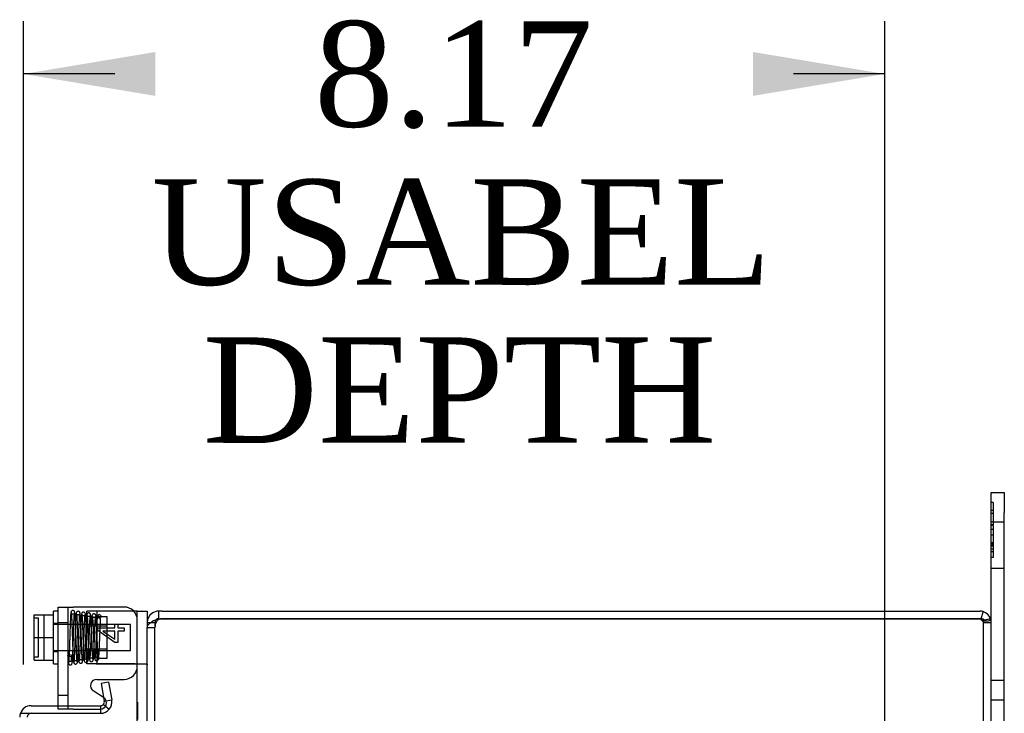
# Model space of a CAD drawing. Header units: inches. Extents: x 1 to 240, y -1 to 159.
# Tile 71 of 77: x 123 to 132, y 94 to 101. Entities that reach past the tile are written whole.
import ezdxf
from ezdxf.enums import TextEntityAlignment as Align
from ezdxf.lldxf.tags import DXFTag

# ---------------------------------------------------------------- set-up
doc = ezdxf.new("R2010")
doc.units = ezdxf.units.IN
doc.header["$MEASUREMENT"] = 0
for name, color, linetype in [('COM42667', 7, 'Continuous'), ('COM42780', 7, 'Continuous'), ('COM48601', 7, 'Continuous'), ('COM70726-3', 7, 'Continuous'), ('Default', 7, 'Continuous'), ('FET07720', 7, 'Continuous'), ('SCC19011', 7, 'Continuous'), ('SPR20265', 7, 'Continuous'), ('WAF25035', 7, 'Continuous')]:
    doc.layers.add(name, color=color, linetype=linetype)
doc.styles.add('SEACAD_Times_New_Roman', font='times.ttf')
tags = doc.linetypes.add('HIDDEN2', pattern=[0.1875, 0.125, -0.0625]).pattern_tags.tags
tags[6:7] = [DXFTag(74, 4), DXFTag(75, 0), DXFTag(340, '0'), DXFTag(46, 0.0), DXFTag(50, 0.0), DXFTag(44, 0.0), DXFTag(45, 0.0)]
tags[4:5] = [DXFTag(74, 4), DXFTag(75, 0), DXFTag(340, '0'), DXFTag(46, 0.0), DXFTag(50, 0.0), DXFTag(44, 0.0), DXFTag(45, 0.0)]
doc.dimstyles.new('HAMMOND_(STH_-_240x160)', dxfattribs={"dimtxt": 1, "dimasz": 1.25, "dimexe": 0.5, "dimexo": 0.5, "dimgap": 0.25, "dimtad": 0, "dimtih": 1, "dimtoh": 1, "dimlfac": 0.125, "dimzin": 0, "dimdsep": 46, "dimtxsty": 'SEACAD_Times_New_Roman', "dimblk1": '_SE_FILLED', "dimblk2": '_SE_FILLED', "dimsah": 1, "dimcen": 0.5, "dimadec": 0, "dimazin": 0, "dimtfac": 0.8, "dimtofl": 0, "dimtmove": 0, "dimatfit": 3, "dimfxl": 1, "dimtolj": 1, "dimtzin": 0, "dimarcsym": 0})

# ---------------------------------------------------------------- blocks, each defined once
blk = doc.blocks.new('SE9')
at = {"layer": 'COM42667', "color": 7, "linetype": 'Continuous'}
for p, q in [((123.2847, 94.2726), (123.2847, 95.2091)), ((123.2847, 95.2091), (123.4277, 95.2091)), ((123.9102, 95.2091), (123.4277, 95.2091)), ((123.822, 95.0122), (123.822, 95.0458)), ((123.822, 95.0458), (123.8503, 95.0458)), ((123.8503, 95.0458), (123.8503, 95.0122)), ((123.6602, 94.9874), (123.6602, 95.0122)), ((123.6602, 95.0122), (123.822, 95.0122)), ((123.822, 94.8723), (123.6602, 94.9874)), ((123.7094, 94.9816), (123.822, 94.9026)), ((123.822, 94.9816), (123.7094, 94.9816)), ((123.822, 94.9026), (123.822, 94.9816)), ((123.8503, 95.0122), (123.9102, 95.0122)), ((123.9102, 94.9816), (123.8503, 94.9816)), ((123.8503, 94.9816), (123.8503, 94.8723)), ((123.9102, 95.0122), (123.9102, 94.9816)), ((123.8503, 94.8723), (123.822, 94.8723)), ((123.6507, 94.5229), (123.9102, 94.5229)), ((123.7157, 94.3495), (123.6182, 94.4125))]:
    blk.add_line(p, q, dxfattribs=at)
at = {"layer": 'COM42667', "color": 7, "linetype": 'HIDDEN2'}
for p, q in [((123.3797, 94.2391), (123.3797, 95.2091)), ((123.3797, 95.0606), (123.2847, 95.0606)), ((123.2847, 94.3731), (123.3797, 94.3731)), ((123.2847, 94.2391), (123.2847, 94.2726)), ((123.4277, 94.2391), (123.2847, 94.2391)), ((123.4277, 94.2391), (123.6832, 94.2391))]:
    blk.add_line(p, q, dxfattribs=at)
at = {"layer": 'COM42667', "color": 7, "linetype": 'Continuous'}
for centre, radius, start, end in [((123.9102, 95.0841), 0.125, 0, 90), ((123.9102, 94.6479), 0.125, 270, 0), ((123.6507, 94.4629), 0.06, 90, 237.15449)]:
    blk.add_arc(centre, radius, start, end, dxfattribs=at)
at = {"layer": 'COM42667', "color": 7, "linetype": 'HIDDEN2'}
blk.add_arc((123.6832, 94.2991), 0.06, 270, 57.15449, dxfattribs=at)
at = {"layer": 'COM42780', "color": 7, "linetype": 'HIDDEN2'}
for p, q in [((123.6987, 95.1701), (123.5582, 95.1701)), ((123.5582, 94.6701), (123.5582, 95.1701)), ((123.6532, 94.6701), (123.6532, 95.1701)), ((123.988, 95.1701), (123.6987, 95.1701)), ((124.0009, 95.1701), (123.988, 95.1701)), ((123.5582, 95.0451), (123.7482, 95.0451)), ((123.7482, 95.1151), (123.6532, 95.1151)), ((123.7482, 94.7251), (123.7482, 95.1151)), ((123.7482, 95.0266), (123.5582, 95.0266)), ((123.5582, 94.8136), (123.7482, 94.8136)), ((123.5582, 94.7951), (123.7482, 94.7951)), ((123.6446, 94.6701), (123.5582, 94.6701)), ((123.6987, 94.6698), (123.6446, 94.6701)), ((123.6446, 94.6701), (124.1147, 94.6701)), ((123.6532, 94.7251), (123.7482, 94.7251)), ((124.0362, 94.3053), (124.0352, 94.3053)), ((124.0362, 94.3053), (124.0362, 94.1435)), ((124.0362, 94.2561), (124.0352, 94.2561))]:
    blk.add_line(p, q, dxfattribs=at)
at = {"layer": 'COM42780', "color": 7, "linetype": 'Continuous'}
for p, q in [((124.0352, 95.1701), (124.0009, 95.1701)), ((124.0352, 95.1701), (124.1302, 95.1701)), ((124.0352, 94.9201), (124.0352, 95.1701)), ((124.1302, 95.1701), (124.1302, 95.0621)), ((124.0352, 94.0218), (124.0352, 94.9201))]:
    blk.add_line(p, q, dxfattribs=at)
at = {"layer": 'COM42780', "color": 7, "linetype": 'HIDDEN2'}
blk.add_ellipse((123.0299, 94.4201), major_axis=(14.3225, 0), ratio=0.017455, start_param=1.503851, end_param=1.524085, dxfattribs=at)
for points, knots in [([(124.0352, 94.6615), (124.0352, 94.6632), (124.034, 94.6646), (124.0306, 94.6662), (124.0292, 94.6667), (124.0258, 94.6675), (124.0238, 94.6678), (124.0173, 94.6687), (124.012, 94.669), (124.0006, 94.6694), (123.9944, 94.6695), (123.988, 94.6695)], [0, 0, 0, 0, 0.25, 0.25, 0.375, 0.375, 0.5, 0.5, 0.75, 0.75, 1, 1, 1, 1]), ([(124.1147, 94.6701), (124.1199, 94.6701), (124.1237, 94.6694), (124.1289, 94.6667), (124.1302, 94.6645), (124.1302, 94.6615)], [0, 0, 0, 0, 0.5, 0.5, 1, 1, 1, 1])]:
    blk.add_open_spline(points, degree=3, knots=knots, dxfattribs=at)
at = {"layer": 'COM48601', "color": 7, "linetype": 'Continuous'}
for p, q in [((123.7636, 94.4973), (123.6927, 94.4848)), ((123.6927, 94.4848), (123.7226, 94.3148)), ((123.7636, 94.4973), (123.7936, 94.3273)), ((123.7148, 94.2854), (123.7699, 94.2391)), ((123.7226, 94.3148), (123.7936, 94.3273)), ((122.9264, 94.2006), (123.0282, 94.2006)), ((123.0282, 94.2726), (123.6872, 94.2726)), ((123.0282, 94.2006), (123.6872, 94.2006)), ((123.6872, 94.2726), (123.6872, 94.2006))]:
    blk.add_line(p, q, dxfattribs=at)
for centre, radius, start, end in [((123.6872, 94.3086), 0.036, 270, 320), ((123.6872, 94.3086), 0.036, 320, 10), ((123.6872, 94.3086), 0.108, 320.00006, 9.99994), ((123.0282, 94.1646), 0.108, 160.52878, 180), ((123.0282, 94.1646), 0.108, 90, 160.52878), ((123.6872, 94.3086), 0.108, 270, 320)]:
    blk.add_arc(centre, radius, start, end, dxfattribs=at)
at = {"layer": 'COM48601', "color": 7, "linetype": 'HIDDEN2'}
blk.add_arc((123.0282, 94.1646), 0.036, 90, 180, dxfattribs=at)
at = {"layer": 'COM70726-3', "color": 7, "linetype": 'Continuous'}
for p, q in [((124.2715, 95.1701), (124.2382, 95.1701)), ((124.2382, 95.0981), (124.2382, 95.1701)), ((124.2715, 95.1701), (132.0222, 95.1701)), ((132.054, 95.1653), (132.0333, 95.0981)), ((124.1302, 95.0621), (124.1302, 95.015)), ((124.1302, 95.0621), (124.1643, 95.0621)), ((124.2382, 95.0981), (124.2715, 95.0981)), ((124.2715, 95.0981), (132.0222, 95.0981)), ((132.0222, 95.098), (124.2715, 95.098)), ((132.0333, 95.0981), (132.0222, 95.0981)), ((132.0222, 95.098), (132.054, 95.098)), ((132.1302, 65.2781), (132.1302, 95.0621)), ((124.1302, 92.6791), (124.1302, 95.015))]:
    blk.add_line(p, q, dxfattribs=at)
at = {"layer": 'COM70726-3', "color": 7, "linetype": 'HIDDEN2'}
for p, q in [((124.1643, 95.0621), (124.2022, 95.0621)), ((124.2022, 95.0621), (124.2022, 95.015)), ((132.0478, 95.0776), (132.0987, 95.0776)), ((132.0582, 65.2781), (132.0582, 95.0621)), ((132.0582, 95.0621), (132.1302, 95.0621)), ((124.1302, 95.015), (124.2022, 95.015)), ((124.2022, 65.3251), (124.2022, 95.015))]:
    blk.add_line(p, q, dxfattribs=at)
at = {"layer": 'COM70726-3', "color": 7, "linetype": 'Continuous'}
for centre, radius, start, end in [((124.2382, 95.0621), 0.108, 126.99059, 180), ((124.2382, 95.0621), 0.108, 90, 126.99056), ((132.0222, 95.0621), 0.108, 72.88873, 90), ((132.0222, 95.0621), 0.108, 18.12234, 72.88873), ((124.2652, 94.9166), 0.1777, 98.73406, 121.16256), ((124.2382, 95.0621), 0.036, 90, 126.99056), ((124.2715, 94.998), 0.1, 90, 109.44567), ((132.2476, 94.3008), 0.8042, 98.77919, 102.74932), ((132.2476, 94.3031), 0.802, 98.80616, 102.77642), ((132.0222, 95.0621), 0.108, 0, 18.12234)]:
    blk.add_arc(centre, radius, start, end, dxfattribs=at)
at = {"layer": 'COM70726-3', "color": 7, "linetype": 'HIDDEN2'}
for centre, radius, start, end in [((124.2382, 95.0621), 0.036, 126.99056, 180), ((124.3214, 95.0119), 0.1193, 151.57226, 178.48577), ((124.2654, 95.0455), 0.0541, 120.22752, 154.64357), ((132.0222, 95.0621), 0.036, 72.18883, 90), ((132.0222, 95.0621), 0.036, 31.88565, 72.18883), ((132.2476, 94.3031), 0.802, 102.77642, 104.06123), ((132.2476, 94.3008), 0.8042, 102.74932, 104.01932), ((132.0222, 95.0621), 0.036, 0, 31.88565), ((132.2476, 94.3031), 0.802, 98.80616, 100.46955), ((132.2476, 94.3008), 0.8042, 98.77919, 100.43791)]:
    blk.add_arc(centre, radius, start, end, dxfattribs=at)
for major_axis, start_param, end_param in [((0.036, 0), 1.259933, 1.570796), ((-0.036, 0), 3.141593, 3.698102)]:
    blk.add_ellipse((132.0222, 95.0621), major_axis=major_axis, ratio=0.996907, start_param=start_param, end_param=end_param, dxfattribs=at)
at = {"layer": 'COM70726-3', "color": 7, "linetype": 'Continuous'}
blk.add_ellipse((132.0222, 95.0621), major_axis=(-0.108, 0), ratio=0.996907, start_param=3.141593, end_param=3.457887, dxfattribs=at)
for points, knots in [([(124.1302, 95.015), (124.1302, 95.024), (124.1341, 95.0329), (124.149, 95.0508), (124.1599, 95.0597), (124.1732, 95.0687)], [0, 0, 0, 0, 0.5, 0.5, 1, 1, 1, 1]), ([(132.054, 95.098), (132.0566, 95.094), (132.0602, 95.091), (132.0676, 95.086), (132.0715, 95.084), (132.0792, 95.0809), (132.0831, 95.0797), (132.0905, 95.0781), (132.0941, 95.0777), (132.1042, 95.0774), (132.1101, 95.0787), (132.1171, 95.0829), (132.1191, 95.0847), (132.1225, 95.0892), (132.1239, 95.092), (132.1248, 95.0956)], [0, 0, 0, 0, 0.125, 0.125, 0.25, 0.25, 0.375, 0.375, 0.5, 0.5, 0.75, 0.75, 0.875, 0.875, 1, 1, 1, 1])]:
    blk.add_open_spline(points, degree=3, knots=knots, dxfattribs=at)
at = {"layer": 'COM70726-3', "color": 7, "linetype": 'HIDDEN2'}
blk.add_open_spline([(132.0332, 95.0962), (132.034, 95.0934), (132.035, 95.0905), (132.0377, 95.0853), (132.0394, 95.0829), (132.0433, 95.079), (132.0456, 95.0776), (132.0498, 95.0776), (132.0516, 95.0791), (132.0528, 95.081)], degree=3, knots=[0, 0, 0, 0, 0.25, 0.25, 0.5, 0.5, 0.75, 0.75, 1, 1, 1, 1], dxfattribs=at)
at = {"layer": 'FET07720', "color": 7, "linetype": 'Continuous'}
for p, q in [((132.1302, 96.1076), (132.1302, 96.2951)), ((132.1302, 96.2951), (132.2552, 96.2951)), ((132.2552, 96.2951), (132.2552, 96.1076)), ((132.1302, 95.0621), (132.1302, 96.1076)), ((132.2552, 93.9826), (132.2552, 96.1076))]:
    blk.add_line(p, q, dxfattribs=at)
at = {"layer": 'FET07720', "color": 7, "linetype": 'HIDDEN2'}
for p, q in [((132.1502, 96.2021), (132.1302, 96.2021)), ((132.1502, 96.2021), (132.1502, 95.9898)), ((132.1502, 96.1244), (132.1302, 96.1244)), ((132.1502, 96.0957), (132.1302, 96.0957)), ((132.2552, 96.0138), (132.1302, 96.0138)), ((132.1502, 95.9898), (132.1302, 95.9898)), ((132.1502, 95.9826), (132.1302, 95.9826)), ((132.1502, 95.9826), (132.1502, 95.8924)), ((132.1502, 95.9438), (132.1302, 95.9438)), ((132.1502, 95.8924), (132.1302, 95.8924)), ((132.1502, 95.8924), (132.1502, 95.6802)), ((132.1502, 95.8185), (132.1302, 95.8185)), ((132.1502, 95.8122), (132.1302, 95.8122)), ((132.1502, 95.7982), (132.1302, 95.7982)), ((132.1502, 95.7865), (132.1302, 95.7865)), ((132.1502, 95.7578), (132.1302, 95.7578)), ((132.1502, 95.7326), (132.1302, 95.7326)), ((132.1502, 95.6802), (132.1302, 95.6802)), ((132.1302, 95.5763), (132.2552, 95.5763)), ((132.2552, 94.5131), (132.1302, 94.5131)), ((132.2552, 94.3263), (132.1302, 94.3263))]:
    blk.add_line(p, q, dxfattribs=at)
at = {"layer": 'SCC19011', "color": 7, "linetype": 'Continuous'}
for p, q in [((123.0587, 95.1351), (123.2397, 95.1351)), ((123.0587, 94.9201), (123.0587, 95.1351)), ((123.0587, 94.9201), (123.2397, 94.9201)), ((123.0587, 94.7051), (123.0587, 94.9201)), ((123.0587, 94.7051), (123.2397, 94.7051))]:
    blk.add_line(p, q, dxfattribs=at)
at = {"layer": 'SCC19011', "color": 7, "linetype": 'HIDDEN2'}
for p, q in [((123.1537, 94.7051), (123.1537, 95.1351)), ((123.0987, 95.1045), (123.0687, 95.1045)), ((123.0987, 94.7357), (123.0987, 95.1045)), ((123.9717, 95.0421), (123.2397, 95.0421)), ((123.9717, 94.7981), (123.9717, 95.0421)), ((123.2397, 94.7981), (123.9717, 94.7981)), ((123.0687, 94.7357), (123.0987, 94.7357))]:
    blk.add_line(p, q, dxfattribs=at)
for points in [[(123.0687, 95.1045), (123.066, 95.1045), (123.0634, 95.1056), (123.0598, 95.1093), (123.0587, 95.112), (123.0587, 95.1146)], [(123.0587, 94.7255), (123.0587, 94.7282), (123.0598, 94.7308), (123.0634, 94.7346), (123.066, 94.7357), (123.0687, 94.7357)]]:
    blk.add_open_spline(points, degree=3, knots=[0, 0, 0, 0, 0.5, 0.5, 1, 1, 1, 1], dxfattribs=at)
at = {"layer": 'SPR20265', "color": 7, "linetype": 'HIDDEN2'}
blk.add_circle((123.6747, 95.1201), 0.0175, dxfattribs=at)
blk.add_ellipse((123.3934, 94.7475), major_axis=(-0.0175, 0), ratio=0.707107, dxfattribs=at)
for points, knots in [([(123.376, 94.7472), (123.3767, 94.731), (123.3781, 94.7067), (123.3813, 94.6816), (123.3855, 94.6682), (123.3904, 94.6623), (123.3949, 94.6602), (123.3994, 94.6594), (123.404, 94.6598), (123.4085, 94.6617), (123.415, 94.6668), (123.4157, 94.6712), (123.4188, 94.6816), (123.4202, 94.6969), (123.4219, 94.7198), (123.4238, 94.7571), (123.4258, 94.8065), (123.4275, 94.8528), (123.4289, 94.8971), (123.4306, 94.9463), (123.4321, 94.9935), (123.4337, 95.0358), (123.435, 95.0696), (123.4365, 95.1018), (123.4381, 95.1296), (123.4399, 95.1509), (123.441, 95.155), (123.4416, 95.1572)], [0, 0, 0, 0, 0.066522, 0.120463, 0.161456, 0.189103, 0.197894, 0.203579, 0.212255, 0.219187, 0.22509, 0.251276, 0.299894, 0.332585, 0.370245, 0.440981, 0.501961, 0.553339, 0.59537, 0.643118, 0.707543, 0.746042, 0.788673, 0.835414, 0.886246, 0.941114, 1, 1, 1, 1]), ([(123.4068, 95.1601), (123.4061, 95.1578), (123.405, 95.1535), (123.4032, 95.1327), (123.4017, 95.1056), (123.4002, 95.0742), (123.3989, 95.0411), (123.3973, 94.9994), (123.3958, 94.9522), (123.3941, 94.9032), (123.3927, 94.8598), (123.3912, 94.8157), (123.3894, 94.7686), (123.3878, 94.7328), (123.3866, 94.71), (123.3856, 94.6952), (123.3854, 94.688), (123.3858, 94.6881), (123.3892, 94.6912), (123.3937, 94.6939), (123.3983, 94.6947), (123.4026, 94.6945), (123.4069, 94.6935), (123.4106, 94.6927), (123.4127, 94.6967), (123.4126, 94.7126), (123.4117, 94.7336), (123.4109, 94.7479)], [0, 0, 0, 0, 0.05921, 0.114418, 0.165627, 0.21281, 0.255962, 0.295089, 0.361136, 0.411085, 0.45232, 0.502276, 0.561593, 0.630061, 0.66764, 0.70207, 0.75339, 0.782025, 0.785899, 0.794923, 0.802971, 0.807823, 0.815144, 0.839527, 0.877939, 0.931246, 1, 1, 1, 1]), ([(123.4423, 95.159), (123.4422, 95.1604), (123.442, 95.163), (123.4405, 95.167), (123.4382, 95.1705), (123.4351, 95.1733), (123.4316, 95.1752), (123.4268, 95.1766), (123.421, 95.1765), (123.4145, 95.1738), (123.4096, 95.1689), (123.4068, 95.1628), (123.4063, 95.1593), (123.4061, 95.1572)], [0, 0, 0, 0, 0.061046, 0.125273, 0.191172, 0.257138, 0.321758, 0.38405, 0.50258, 0.627092, 0.754222, 0.87904, 1, 1, 1, 1]), ([(123.4411, 95.1572), (123.4409, 95.1546), (123.4404, 95.1504), (123.4351, 95.1441), (123.4282, 95.1413), (123.4214, 95.1413), (123.4152, 95.1438), (123.4105, 95.1482), (123.4078, 95.1536), (123.4075, 95.1571), (123.4073, 95.159)], [0, 0, 0, 0, 0.172812, 0.334686, 0.477598, 0.599543, 0.715745, 0.824396, 0.920113, 1, 1, 1, 1]), ([(123.4073, 95.1563), (123.4079, 95.1558), (123.4092, 95.1532), (123.4113, 95.1299), (123.4132, 95.0954), (123.4149, 95.0566), (123.4163, 95.0182), (123.4176, 94.9833), (123.4186, 94.954), (123.4194, 94.928), (123.4203, 94.901), (123.4214, 94.8686), (123.4228, 94.8302), (123.4244, 94.788), (123.4262, 94.7455), (123.4283, 94.7084), (123.4305, 94.6856), (123.4319, 94.6833), (123.4325, 94.6833)], [0.0155714, 0.0155714, 0.0155714, 0.0155714, 0.0911325, 0.1734241, 0.2469055, 0.311539, 0.3672816, 0.4141234, 0.452071, 0.4813694, 0.513675, 0.5552654, 0.6061478, 0.6663186, 0.7358013, 0.814551, 0.9026159, 0.9727421, 0.9727421, 0.9727421, 0.9727421]), ([(123.5164, 94.6951), (123.5158, 94.6972), (123.5149, 94.701), (123.5131, 94.7205), (123.511, 94.7558), (123.5087, 94.8079), (123.5068, 94.8596), (123.5052, 94.9048), (123.5039, 94.9418), (123.5028, 94.9741), (123.5017, 95.0062), (123.5003, 95.0407), (123.4988, 95.0762), (123.497, 95.1097), (123.4951, 95.1347), (123.4933, 95.15), (123.4905, 95.1584), (123.4887, 95.1628), (123.4801, 95.1689), (123.4717, 95.1692), (123.4641, 95.1654), (123.4584, 95.1587), (123.4561, 95.1504), (123.4543, 95.137), (123.4521, 95.1093), (123.4502, 95.0694), (123.4484, 95.0264), (123.4469, 94.984), (123.4451, 94.9327), (123.4431, 94.8741), (123.4409, 94.8122), (123.4385, 94.7532), (123.4364, 94.7155), (123.4345, 94.6946), (123.4336, 94.6901), (123.4331, 94.6877)], [0, 0, 0, 0, 0.030182, 0.058734, 0.110744, 0.156162, 0.194924, 0.226978, 0.252249, 0.272738, 0.295965, 0.322671, 0.352917, 0.386752, 0.422922, 0.452521, 0.473846, 0.486863, 0.494562, 0.507196, 0.515439, 0.524053, 0.542681, 0.563336, 0.607147, 0.654604, 0.682079, 0.714043, 0.750472, 0.791379, 0.836778, 0.886629, 0.940967, 0.969921, 1, 1, 1, 1]), ([(123.467, 94.6886), (123.4664, 94.6885), (123.4652, 94.6904), (123.4632, 94.7115), (123.4611, 94.7473), (123.4593, 94.7889), (123.4578, 94.8305), (123.4564, 94.8687), (123.4553, 94.901), (123.4544, 94.928), (123.4536, 94.954), (123.4526, 94.9834), (123.4513, 95.0185), (123.4498, 95.0573), (123.4481, 95.0967), (123.4462, 95.1321), (123.444, 95.1568), (123.4427, 95.1597), (123.4419, 95.1605)], [0.0317125, 0.0317125, 0.0317125, 0.0317125, 0.0954291, 0.1821817, 0.2601023, 0.3291139, 0.3890647, 0.4398824, 0.4814915, 0.513848, 0.5432124, 0.581276, 0.628319, 0.6843936, 0.7495521, 0.8238288, 0.9072668, 0.9878183, 0.9878183, 0.9878183, 0.9878183]), ([(123.468, 94.6852), (123.4686, 94.6878), (123.4694, 94.6924), (123.4713, 94.713), (123.4733, 94.7483), (123.4755, 94.8009), (123.4774, 94.8528), (123.479, 94.899), (123.4803, 94.9368), (123.4814, 94.9691), (123.4825, 94.9997), (123.4837, 95.0319), (123.485, 95.0651), (123.4864, 95.0964), (123.4878, 95.1211), (123.4888, 95.1357), (123.4889, 95.1404), (123.4879, 95.1398), (123.4856, 95.1376), (123.4805, 95.1343), (123.4718, 95.1326), (123.4607, 95.1383), (123.46, 95.1394), (123.4608, 95.1286), (123.4624, 95.1053), (123.4643, 95.0649), (123.4661, 95.022), (123.4676, 94.98), (123.4694, 94.9292), (123.4714, 94.8716), (123.4736, 94.8111), (123.476, 94.7544), (123.4782, 94.7179), (123.48, 94.6985), (123.4809, 94.6946), (123.4815, 94.6925)], [0, 0, 0, 0, 0.030551, 0.059441, 0.112099, 0.158213, 0.19785, 0.231011, 0.257726, 0.278571, 0.300614, 0.325938, 0.354477, 0.386177, 0.420906, 0.451798, 0.474236, 0.488495, 0.492772, 0.4961, 0.508072, 0.525766, 0.544565, 0.564998, 0.608777, 0.656392, 0.683962, 0.715934, 0.752304, 0.793078, 0.838219, 0.88772, 0.941584, 0.970246, 1, 1, 1, 1]), ([(123.5055, 95.1396), (123.5047, 95.1352), (123.5033, 95.1205), (123.5013, 95.088), (123.4996, 95.0511), (123.4981, 95.0147), (123.4969, 94.9819), (123.4959, 94.9542), (123.495, 94.9296), (123.4941, 94.9038), (123.493, 94.8728), (123.4917, 94.8361), (123.4901, 94.7959), (123.4883, 94.7557), (123.4863, 94.7205), (123.4848, 94.7049), (123.4841, 94.7006)], [0.0919425, 0.0919425, 0.0919425, 0.0919425, 0.1748391, 0.2486676, 0.3134733, 0.369237, 0.4159366, 0.4536003, 0.4826575, 0.5153912, 0.5573009, 0.6083511, 0.6685303, 0.7378249, 0.8162059, 0.9035856, 0.9035856, 0.9035856, 0.9035856]), ([(123.5434, 95.1409), (123.5429, 95.1443), (123.542, 95.1499), (123.5362, 95.1573), (123.5289, 95.1607), (123.522, 95.1611), (123.5154, 95.1588), (123.5105, 95.1544), (123.5076, 95.1489), (123.5072, 95.1453), (123.5071, 95.1435)], [0, 0, 0, 0, 0.174522, 0.341814, 0.49099, 0.617224, 0.732964, 0.83707, 0.926174, 1, 1, 1, 1]), ([(123.5078, 95.1414), (123.5084, 95.1396), (123.5093, 95.1362), (123.5111, 95.1183), (123.5131, 95.086), (123.5153, 95.0366), (123.5173, 94.9876), (123.5188, 94.9441), (123.5201, 94.9083), (123.5212, 94.8772), (123.5224, 94.8468), (123.5237, 94.8138), (123.5252, 94.7794), (123.5269, 94.7464), (123.5289, 94.7204), (123.5305, 94.7038), (123.5333, 94.6943), (123.5348, 94.6902), (123.5419, 94.6841), (123.5498, 94.6825), (123.5574, 94.6846), (123.5643, 94.6901), (123.5677, 94.6985), (123.5696, 94.7099), (123.5719, 94.7347), (123.5738, 94.7714), (123.5755, 94.8107), (123.5771, 94.8496), (123.5789, 94.8975), (123.5809, 94.9527), (123.5831, 95.0118), (123.5856, 95.0681), (123.5877, 95.1052), (123.5896, 95.1256), (123.5905, 95.13), (123.5911, 95.1325)], [0, 0, 0, 0, 0.030505, 0.059349, 0.111872, 0.157767, 0.197056, 0.229698, 0.255694, 0.276285, 0.29911, 0.325483, 0.355431, 0.389004, 0.425768, 0.457152, 0.480073, 0.494522, 0.501995, 0.512986, 0.520655, 0.528965, 0.547003, 0.567484, 0.61122, 0.658615, 0.685529, 0.717005, 0.753019, 0.79355, 0.838532, 0.887926, 0.941695, 0.970307, 1, 1, 1, 1]), ([(123.5421, 95.1435), (123.542, 95.142), (123.5418, 95.1395), (123.5404, 95.1355), (123.5382, 95.1321), (123.5352, 95.1293), (123.5318, 95.1273), (123.5272, 95.1258), (123.5216, 95.1257), (123.5154, 95.1281), (123.5108, 95.1323), (123.5085, 95.1372), (123.5084, 95.1395), (123.5084, 95.1409)], [0, 0, 0, 0, 0.061359, 0.125601, 0.191068, 0.256036, 0.319044, 0.379151, 0.492324, 0.612562, 0.73854, 0.867561, 1, 1, 1, 1]), ([(123.5188, 94.6966), (123.5196, 94.7013), (123.5211, 94.7177), (123.5232, 94.754), (123.5251, 94.795), (123.5267, 94.8358), (123.528, 94.8727), (123.5291, 94.9038), (123.53, 94.9296), (123.5309, 94.9542), (123.5319, 94.9817), (123.5331, 95.0143), (123.5346, 95.0502), (123.5363, 95.0864), (123.5382, 95.1179), (123.5396, 95.1318), (123.5402, 95.1358)], [0.098377, 0.098377, 0.098377, 0.098377, 0.1871127, 0.2663809, 0.336208, 0.3966747, 0.4478502, 0.4897883, 0.5225059, 0.5515273, 0.5891116, 0.6356456, 0.6910945, 0.7553559, 0.828321, 0.9099224, 0.9099224, 0.9099224, 0.9099224]), ([(123.5562, 95.135), (123.5556, 95.1324), (123.5547, 95.1278), (123.5529, 95.1077), (123.5508, 95.073), (123.5486, 95.0229), (123.5467, 94.9735), (123.5451, 94.9303), (123.5438, 94.8952), (123.5427, 94.865), (123.5416, 94.8361), (123.5403, 94.8058), (123.539, 94.7752), (123.5376, 94.7469), (123.5363, 94.7255), (123.5352, 94.7143), (123.5358, 94.7115), (123.5365, 94.7127), (123.5445, 94.7182), (123.5529, 94.7187), (123.56, 94.7158), (123.564, 94.7124), (123.5641, 94.7141), (123.5632, 94.7255), (123.562, 94.7447), (123.5605, 94.7722), (123.5593, 94.7988), (123.5579, 94.8319), (123.5564, 94.8729), (123.5546, 94.9219), (123.5527, 94.9769), (123.5505, 95.034), (123.5481, 95.0875), (123.546, 95.1209), (123.5441, 95.1389), (123.5432, 95.1423), (123.5427, 95.1442)], [0, 0, 0, 0, 0.030231, 0.058828, 0.110956, 0.156569, 0.195653, 0.228197, 0.254164, 0.274696, 0.297123, 0.322698, 0.351391, 0.38313, 0.41734, 0.446082, 0.46676, 0.479654, 0.487829, 0.502375, 0.511726, 0.521099, 0.540335, 0.560852, 0.604714, 0.628111, 0.652604, 0.68066, 0.713064, 0.749809, 0.790934, 0.836478, 0.886431, 0.940859, 0.969862, 1, 1, 1, 1]), ([(123.5919, 95.1355), (123.5919, 95.1363), (123.5919, 95.1379), (123.5913, 95.1406), (123.5902, 95.1433), (123.5886, 95.1459), (123.5864, 95.1483), (123.5837, 95.1503), (123.5807, 95.1518), (123.5761, 95.1529), (123.57, 95.1524), (123.5627, 95.1486), (123.5569, 95.1407), (123.556, 95.1349), (123.5555, 95.1312)], [0, 0, 0, 0, 0.036353, 0.073764, 0.113325, 0.155834, 0.201742, 0.251197, 0.304133, 0.360387, 0.484485, 0.636448, 0.811563, 1, 1, 1, 1]), ([(123.5905, 95.1312), (123.5905, 95.1293), (123.5902, 95.1264), (123.5857, 95.1208), (123.5793, 95.1178), (123.5728, 95.1175), (123.5672, 95.1192), (123.5634, 95.1217), (123.561, 95.1241), (123.5591, 95.1269), (123.5578, 95.1298), (123.5571, 95.1328), (123.557, 95.1345), (123.5569, 95.1355)], [0, 0, 0, 0, 0.185287, 0.350453, 0.492757, 0.610394, 0.717684, 0.769709, 0.820021, 0.868235, 0.914148, 0.957888, 1, 1, 1, 1]), ([(123.5574, 95.1316), (123.5579, 95.1319), (123.5591, 95.1305), (123.561, 95.1126), (123.563, 95.0811), (123.5648, 95.0443), (123.5664, 95.0069), (123.5677, 94.9726), (123.5688, 94.9433), (123.5697, 94.9189), (123.5706, 94.8955), (123.5716, 94.8691), (123.5728, 94.8376), (123.5743, 94.8025), (123.576, 94.7664), (123.578, 94.7341), (123.5802, 94.7106), (123.5816, 94.7076), (123.5824, 94.7066)], [0.0376878, 0.0376878, 0.0376878, 0.0376878, 0.0961746, 0.1834132, 0.2617276, 0.3310047, 0.3912006, 0.4422884, 0.4842426, 0.5170201, 0.5461009, 0.5837943, 0.6305341, 0.6863471, 0.7512032, 0.8250827, 0.9080267, 0.992349, 0.992349, 0.992349, 0.992349]), ([(123.6658, 94.7203), (123.6652, 94.7232), (123.6643, 94.7283), (123.6625, 94.7491), (123.6604, 94.7841), (123.6581, 94.8335), (123.6562, 94.8813), (123.6546, 94.9222), (123.6533, 94.9553), (123.6522, 94.9836), (123.6511, 95.011), (123.6498, 95.0396), (123.6483, 95.0684), (123.6467, 95.0951), (123.6449, 95.1151), (123.6431, 95.1278), (123.6407, 95.135), (123.6381, 95.1399), (123.6291, 95.1459), (123.6183, 95.1454), (123.6044, 95.1306), (123.6046, 95.1127), (123.6013, 95.0808), (123.5996, 95.0423), (123.5979, 95.002), (123.5963, 94.9629), (123.5946, 94.9163), (123.5926, 94.8639), (123.5904, 94.8097), (123.5879, 94.7595), (123.5858, 94.729), (123.584, 94.7137), (123.5831, 94.7114), (123.5826, 94.7102)], [0, 0, 0, 0, 0.030212, 0.058788, 0.110829, 0.156253, 0.194989, 0.226979, 0.252148, 0.272534, 0.295168, 0.320662, 0.34908, 0.380472, 0.413575, 0.440727, 0.460699, 0.473493, 0.482834, 0.500479, 0.522529, 0.56357, 0.607215, 0.654633, 0.682075, 0.714021, 0.750446, 0.791355, 0.836764, 0.886626, 0.940969, 0.969925, 1, 1, 1, 1]), ([(123.617, 94.7111), (123.6163, 94.7118), (123.615, 94.7145), (123.6129, 94.7364), (123.611, 94.7678), (123.6093, 94.8032), (123.6078, 94.8379), (123.6066, 94.8692), (123.6056, 94.8955), (123.6047, 94.9189), (123.6038, 94.9433), (123.6027, 94.9727), (123.6014, 95.0074), (123.5998, 95.0454), (123.5979, 95.0833), (123.5958, 95.1162), (123.5937, 95.1362), (123.5923, 95.1379), (123.5917, 95.1378)], [0.0115652, 0.0115652, 0.0115652, 0.0115652, 0.0900002, 0.1715273, 0.2444185, 0.3086089, 0.3639947, 0.4104711, 0.4480048, 0.476988, 0.5096837, 0.5515962, 0.602753, 0.6632181, 0.7330773, 0.8124375, 0.9013448, 0.9682001, 0.9682001, 0.9682001, 0.9682001]), ([(123.6772, 95.1374), (123.6722, 95.1362), (123.6648, 95.134), (123.6564, 95.1145), (123.6534, 95.0958), (123.6517, 95.0752), (123.6501, 95.0473), (123.6485, 95.0135), (123.647, 94.979), (123.6456, 94.9428), (123.6439, 94.8983), (123.6418, 94.8477), (123.6396, 94.7954), (123.6375, 94.7584), (123.6358, 94.7359), (123.6344, 94.7241), (123.6334, 94.7208), (123.633, 94.7206)], [0, 0, 0, 0, 0.0755306, 0.135984, 0.1812356, 0.2155752, 0.2816892, 0.34837, 0.3921103, 0.4467152, 0.5121542, 0.5883823, 0.6752548, 0.7727394, 0.8256191, 0.8811219, 0.9392487, 0.9392487, 0.9392487, 0.9392487]), ([(123.6174, 94.7069), (123.6179, 94.7082), (123.6188, 94.7108), (123.6206, 94.726), (123.6227, 94.7546), (123.6249, 94.7993), (123.6268, 94.8446), (123.6284, 94.8855), (123.6297, 94.9196), (123.6308, 94.949), (123.6319, 94.9777), (123.6332, 95.0088), (123.6346, 95.0415), (123.6361, 95.0729), (123.6376, 95.098), (123.6388, 95.1127), (123.6389, 95.1173), (123.638, 95.1165), (123.6357, 95.1142), (123.6312, 95.1112), (123.6252, 95.1097), (123.618, 95.1112), (123.6137, 95.1139), (123.6108, 95.1166), (123.6104, 95.1164), (123.6104, 95.1115), (123.6118, 95.0951), (123.6137, 95.0619), (123.6155, 95.0253), (123.617, 94.9888), (123.6188, 94.9438), (123.6208, 94.892), (123.623, 94.8363), (123.6254, 94.7831), (123.6281, 94.7371), (123.6298, 94.7247), (123.6309, 94.7179)], [0, 0, 0, 0, 0.030585, 0.059499, 0.112172, 0.158281, 0.197904, 0.231048, 0.257756, 0.278621, 0.301088, 0.327393, 0.357459, 0.391214, 0.42851, 0.461631, 0.485381, 0.50008, 0.504322, 0.507437, 0.516736, 0.523069, 0.530052, 0.537806, 0.551493, 0.566752, 0.610182, 0.657604, 0.685064, 0.716926, 0.753183, 0.793842, 0.838861, 0.888236, 0.941965, 1, 1, 1, 1]), ([(123.6669, 94.7124), (123.6674, 94.7128), (123.6689, 94.7176), (123.6712, 94.7396), (123.6737, 94.7796), (123.6758, 94.8236), (123.6775, 94.8651), (123.6789, 94.9004), (123.6801, 94.9301), (123.6816, 94.9681), (123.6832, 95.0072), (123.6849, 95.0446), (123.6862, 95.0712), (123.687, 95.0901), (123.686, 95.0996), (123.6807, 95.1019), (123.6753, 95.1025), (123.6721, 95.1028)], [0.0605518, 0.0605518, 0.0605518, 0.0605518, 0.1177162, 0.2217388, 0.3128852, 0.391298, 0.4572029, 0.5107279, 0.5519667, 0.5905596, 0.6832451, 0.7374115, 0.7961796, 0.8532683, 0.9061148, 0.9548288, 1, 1, 1, 1]), ([(123.4324, 94.685), (123.4325, 94.6836), (123.4326, 94.681), (123.4341, 94.677), (123.4364, 94.6736), (123.4395, 94.6708), (123.443, 94.6689), (123.4478, 94.6675), (123.4537, 94.6678), (123.4602, 94.6707), (123.4671, 94.6782), (123.4681, 94.6841), (123.4686, 94.6888)], [0, 0, 0, 0, 0.055383, 0.112985, 0.171703, 0.230339, 0.287909, 0.343892, 0.45376, 0.576632, 0.710657, 1, 1, 1, 1]), ([(123.4336, 94.6888), (123.4337, 94.691), (123.4342, 94.6945), (123.4394, 94.7003), (123.4462, 94.7029), (123.4529, 94.7028), (123.4583, 94.7007), (123.4619, 94.6978), (123.464, 94.6954), (123.4656, 94.6928), (123.4666, 94.6901), (123.4672, 94.6874), (123.4673, 94.6859), (123.4674, 94.685)], [0, 0, 0, 0, 0.192828, 0.364191, 0.509557, 0.628504, 0.736551, 0.787266, 0.835127, 0.879953, 0.921899, 0.961562, 1, 1, 1, 1]), ([(123.4808, 94.6958), (123.4813, 94.6924), (123.4822, 94.6868), (123.488, 94.6793), (123.4953, 94.6757), (123.5022, 94.6753), (123.5088, 94.6776), (123.5131, 94.6814), (123.5154, 94.685), (123.5164, 94.6877), (123.517, 94.6904), (123.5171, 94.692), (123.5171, 94.6928)], [0, 0, 0, 0, 0.179474, 0.349583, 0.499926, 0.62563, 0.739127, 0.840103, 0.885308, 0.926766, 0.964791, 1, 1, 1, 1]), ([(123.4821, 94.6928), (123.4822, 94.6943), (123.4824, 94.6968), (123.4838, 94.7008), (123.4861, 94.7043), (123.4891, 94.7071), (123.4925, 94.7091), (123.497, 94.7106), (123.5027, 94.7107), (123.5089, 94.7084), (123.5135, 94.7042), (123.5158, 94.6993), (123.5159, 94.6972), (123.5158, 94.6959)], [0, 0, 0, 0, 0.059638, 0.122066, 0.185706, 0.248901, 0.310258, 0.368902, 0.480002, 0.599665, 0.727098, 0.860254, 1, 1, 1, 1]), ([(123.5818, 94.7086), (123.5819, 94.7071), (123.5821, 94.7045), (123.5837, 94.7005), (123.586, 94.697), (123.5901, 94.6932), (123.5962, 94.6907), (123.6032, 94.6908), (123.6097, 94.6935), (123.6146, 94.6983), (123.6175, 94.7043), (123.6179, 94.7079), (123.6181, 94.7099)], [0, 0, 0, 0, 0.063728, 0.130533, 0.198895, 0.267172, 0.397362, 0.518273, 0.643035, 0.768012, 0.887736, 1, 1, 1, 1]), ([(123.5831, 94.7099), (123.5833, 94.7126), (123.5839, 94.7169), (123.5892, 94.7232), (123.5961, 94.726), (123.6029, 94.726), (123.6091, 94.7235), (123.6137, 94.7192), (123.6164, 94.7138), (123.6167, 94.7104), (123.6168, 94.7086)], [0, 0, 0, 0, 0.164694, 0.321803, 0.462493, 0.58437, 0.702645, 0.814924, 0.915258, 1, 1, 1, 1]), ([(123.6302, 94.7221), (123.6308, 94.7169), (123.6319, 94.7106), (123.6388, 94.7026), (123.6453, 94.6995), (123.6513, 94.6991), (123.6562, 94.7004), (123.6597, 94.7023), (123.6627, 94.7051), (123.6651, 94.7086), (123.6665, 94.7126), (123.6667, 94.7151), (123.6667, 94.7166)], [0, 0, 0, 0, 0.306204, 0.442937, 0.565203, 0.671636, 0.724965, 0.779543, 0.835119, 0.890984, 0.946216, 1, 1, 1, 1]), ([(123.6318, 94.7165), (123.6318, 94.7174), (123.6319, 94.7188), (123.6325, 94.7215), (123.6336, 94.7242), (123.6352, 94.7268), (123.6373, 94.7293), (123.6399, 94.7314), (123.6429, 94.733), (123.6472, 94.7343), (123.653, 94.7346), (123.6598, 94.7322), (123.6648, 94.7268), (123.6652, 94.7239), (123.6652, 94.7221)], [0, 0, 0, 0, 0.039966, 0.079616, 0.120393, 0.163304, 0.208856, 0.257156, 0.308084, 0.361496, 0.478236, 0.623595, 0.798409, 1, 1, 1, 1])]:
    blk.add_open_spline(points, degree=3, knots=knots, dxfattribs=at)
for points in [[(123.508, 95.1453), (123.5078, 95.1453), (123.5076, 95.1452), (123.5075, 95.1451)], [(123.542, 95.1403), (123.5422, 95.1404), (123.5424, 95.1404), (123.5426, 95.1403)], [(123.4823, 94.6962), (123.4821, 94.6962), (123.4819, 94.6963), (123.4816, 94.6964)], [(123.5162, 94.6912), (123.5164, 94.6912), (123.5166, 94.6912), (123.5168, 94.6912)], [(123.6327, 94.7206), (123.6323, 94.7209), (123.6319, 94.7222), (123.6315, 94.7237)], [(123.6652, 94.7146), (123.6657, 94.7135), (123.6661, 94.7126), (123.6665, 94.7124)]]:
    blk.add_open_spline(points, degree=3, dxfattribs=at)
at = {"layer": 'WAF25035', "color": 7, "linetype": 'Continuous'}
for p, q in [((123.2397, 94.6701), (123.2397, 95.1701)), ((123.2847, 95.1701), (123.2397, 95.1701)), ((123.2397, 94.6701), (123.2847, 94.6701))]:
    blk.add_line(p, q, dxfattribs=at)
at = {"layer": 'WAF25035', "color": 7, "linetype": 'HIDDEN2'}
for p, q in [((123.2847, 95.0526), (123.2397, 95.0526)), ((123.2397, 94.7876), (123.2847, 94.7876))]:
    blk.add_line(p, q, dxfattribs=at)
blk = doc.blocks.new('DMBLK2271')
at = {"layer": 'Default', "linetype": 'Continuous'}
for points in [[(124.2062, 100.4756), (122.9562, 100.2673), (124.2062, 100.0589)], [(129.8712, 100.4756), (129.8712, 100.0589), (131.1212, 100.2673)]]:
    blk.add_hatch(color=7, dxfattribs=at).paths.add_polyline_path(points)
at = {"layer": 'Default', "color": 7, "linetype": 'Continuous'}
for p, q in [((122.9562, 94.6646), (122.9562, 100.7673)), ((131.1212, 94.0451), (131.1212, 100.7673)), ((123.8214, 100.2673), (122.9562, 100.2673)), ((131.1212, 100.2673), (130.256, 100.2673))]:
    blk.add_line(p, q, dxfattribs=at)
at = {"layer": 'Default', "color": 7, "linetype": 'Continuous', "style": 'SEACAD_Times_New_Roman'}
for s, p in [('8.17', (125.7117, 100.7673)), ('USABEL', (124.1714, 99.2673)), ('DEPTH', (124.6572, 97.7673))]:
    blk.add_text(s, height=1, dxfattribs=at).set_placement(p, align=Align.TOP_LEFT)
blk = doc.blocks.new('_SE_FILLED')
at = {"color": 0}
blk.add_line((0, 0), (-1, 0), dxfattribs=at)
blk.add_solid([(0, 0), (-1, -0.1665), (-1, 0.1665), (0, 0)], dxfattribs=at)

msp = doc.modelspace()

# ---------------------------------------------------------------- block references
at = {"layer": 'Default'}
msp.add_blockref('SE9', (0, 0), dxfattribs=at)

# ---------------------------------------------------------------- dimensions: what is measured, and where the dimension line sits
at = {"layer": 'Default', "color": 7, "linetype": 'Continuous'}
dim = msp.add_linear_dim(base=(122.9561958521, 100.2672696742), p1=(131.1211958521, 93.5450666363), p2=(122.9561958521, 94.1645666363), text='\\A1;<>\\PUSABEL\\XDEPTH', dimstyle='HAMMOND_(STH_-_240x160)', override={"dimlfac": 1}, dxfattribs=at)
dim.commit()
dim.dimension.update_dxf_attribs({"geometry": 'DMBLK2271', "text_midpoint": (127.0386959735, 100.2672696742), "dimtype": 160})

doc.saveas('drawing.dxf')
